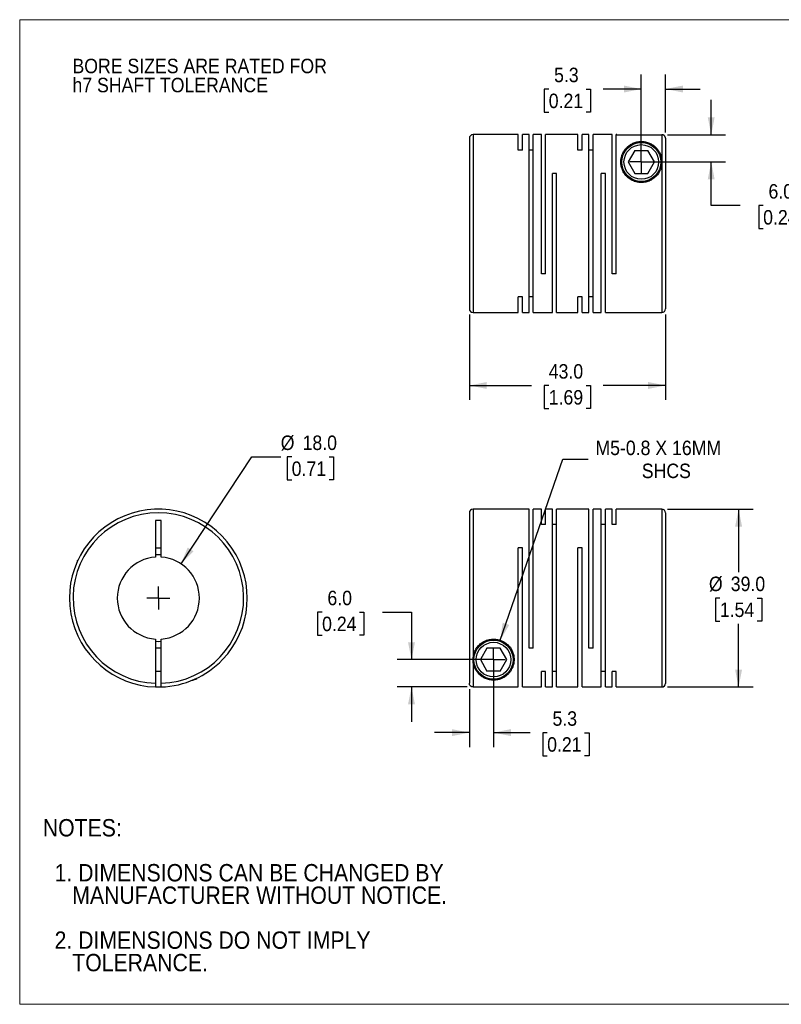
# Model space of a CAD drawing. Header units: millimetres. Extents: x 0 to 279, y 0 to 216.
# Tile 1 of 2: x 0 to 167, y 0 to 216. Entities that reach past the tile are written whole.
import ezdxf

# ---------------------------------------------------------------- set-up
doc = ezdxf.new("R2010")
doc.units = ezdxf.units.MM
doc.linetypes.add('SLD-Solid', pattern=[0])
doc.layers.add('SLD-0', color=7, linetype='SLD-Solid', lineweight=25)
doc.layers.add('TEXT', color=140, linetype='SLD-Solid', lineweight=25)
doc.styles.add('SLDTEXTSTYLE0', font='GOTHIC.TTF', dxfattribs={"width": 0.913})
doc.dimstyles.new('SLDDIMSTYLE0', dxfattribs={"dimtxt": 3.175, "dimasz": 3.81, "dimexe": 0, "dimexo": 0.0625, "dimgap": 0.79375, "dimtad": 0, "dimtih": 1, "dimtoh": 1, "dimdec": 1, "dimrnd": 1e-09, "dimzin": 4, "dimdsep": 46, "dimtxsty": 'SLDTEXTSTYLE0', "dimsah": 1, "dimcen": 0, "dimadec": 0, "dimazin": 1, "dimtfac": 1, "dimtdec": 1, "dimtofl": 0, "dimtmove": 0, "dimatfit": 3, "dimfxl": 0, "dimfrac": 2, "dimtolj": 1, "dimtzin": 12, "dimarcsym": 0})
doc.dimstyles.new('SLDDIMSTYLE1', dxfattribs={"dimtxt": 3.175, "dimasz": 3.81, "dimexe": 0, "dimexo": 0.0625, "dimgap": 0.79375, "dimtad": 0, "dimtih": 1, "dimtoh": 1, "dimdec": 1, "dimrnd": 1e-09, "dimzin": 12, "dimdsep": 46, "dimtxsty": 'SLDTEXTSTYLE0', "dimsah": 1, "dimcen": 0.09, "dimadec": 0, "dimazin": 3, "dimtfac": 1, "dimtdec": 1, "dimtmove": 0, "dimatfit": 0, "dimfxl": 0, "dimfrac": 2, "dimtolj": 1, "dimtzin": 12, "dimarcsym": 0})
doc.dimstyles.new('SLDDIMSTYLE2', dxfattribs={"dimtxt": 3.175, "dimasz": 3.81, "dimexe": 0, "dimexo": 0.0625, "dimgap": 0.79375, "dimtad": 0, "dimtih": 1, "dimtoh": 1, "dimdec": 1, "dimrnd": 1e-09, "dimzin": 4, "dimdsep": 46, "dimtxsty": 'SLDTEXTSTYLE0', "dimsah": 1, "dimcen": 0.09, "dimadec": 0, "dimazin": 1, "dimtfac": 1, "dimtdec": 1, "dimtmove": 0, "dimatfit": 0, "dimfxl": 0, "dimfrac": 2, "dimtolj": 1, "dimtzin": 12, "dimarcsym": 0})
doc.dimstyles.new('SLDDIMSTYLE3', dxfattribs={"dimtxt": 3.175, "dimasz": 3.81, "dimexe": 0, "dimexo": 0.0625, "dimgap": 0.79375, "dimtad": 0, "dimtih": 1, "dimtoh": 1, "dimdec": 1, "dimrnd": 1e-09, "dimzin": 12, "dimdsep": 46, "dimtxsty": 'SLDTEXTSTYLE0', "dimsah": 1, "dimcen": 0, "dimadec": 0, "dimazin": 3, "dimtfac": 1, "dimtdec": 1, "dimtofl": 0, "dimtmove": 0, "dimatfit": 3, "dimfxl": 0, "dimfrac": 2, "dimtolj": 1, "dimtzin": 12, "dimarcsym": 0})
doc.dimstyles.new('SLDDIMSTYLE4', dxfattribs={"dimtxt": 3.175, "dimasz": 3.81, "dimexe": 0, "dimexo": 0.0625, "dimgap": 0.79375, "dimtad": 0, "dimtih": 1, "dimtoh": 1, "dimdec": 1, "dimrnd": 1e-09, "dimzin": 4, "dimdsep": 46, "dimtxsty": 'SLDTEXTSTYLE0', "dimsah": 1, "dimcen": 0.09, "dimadec": 0, "dimazin": 1, "dimtfac": 1, "dimtdec": 1, "dimtofl": 0, "dimtmove": 0, "dimatfit": 3, "dimfxl": 0, "dimfrac": 2, "dimtolj": 1, "dimtzin": 12, "dimarcsym": 0})

# ---------------------------------------------------------------- blocks, each defined once
blk = doc.blocks.new('Block2')
at = {"color": 7, "linetype": 'SLD-Solid', "lineweight": 18}
for p, q in [((279.4, 215.9), (0, 215.9)), ((0, 0), (0, 215.9)), ((279.4, 0), (0, 0))]:
    blk.add_line(p, q, dxfattribs=at)
blk = doc.blocks.new('SW_NOTE_0_2')
at = {"layer": 'SLD-0', "color": 0, "char_height": 3.175, "attachment_point": 1, "style": 'SLDTEXTSTYLE0'}
for s, insert in [('BORE SIZES ARE RATED FOR ', (0, 4.06)), ('h7 SHAFT TOLERANCE', (0, -0.12))]:
    blk.add_mtext(s, dxfattribs=dict(at, insert=insert))
blk = doc.blocks.new('SW_NOTE_0_3')
at = {"layer": 'TEXT', "color": 0, "char_height": 3.81, "attachment_point": 1, "style": 'SLDTEXTSTYLE0'}
for s, insert in [('NOTES:', (0, 4.87)), ('  1. DIMENSIONS CAN BE CHANGED BY     ', (0, -4.99)), ('     MANUFACTURER WITHOUT NOTICE.', (0, -9.91)), ('  2. DIMENSIONS DO NOT IMPLY ', (0, -19.77)), ('     TOLERANCE.', (0, -24.69))]:
    blk.add_mtext(s, dxfattribs=dict(at, insert=insert))
blk = doc.blocks.new('_D')
at = {"layer": 'SLD-0'}
for p, q in [((35.37, 96.59), (50.88, 120.02)), ((50.88, 120.02), (57.23, 120.02)), ((59.63, 120.02), (58.66, 120.02)), ((58.66, 120.02), (58.66, 114.98)), ((67.84, 120.02), (68.8, 120.02)), ((68.8, 120.02), (68.8, 114.98)), ((58.66, 114.98), (59.63, 114.98)), ((68.8, 114.98), (67.84, 114.98))]:
    blk.add_line(p, q, dxfattribs=at)
blk.add_solid([(35.37, 96.59), (38.11, 99.34), (36.84, 100.18)], dxfattribs=at)
at = {"layer": 'SLD-0', "char_height": 3.175, "attachment_point": 1, "style": 'SLDTEXTSTYLE0'}
for s, insert in [('%%c', (57.23, 124.72)), ('18.0', (62.02, 124.72)), ('0.71', (59.63, 119.03))]:
    blk.add_mtext(s, dxfattribs=dict(at, insert=insert))
blk = doc.blocks.new('SW_CENTERMARKSYMBOL_0')
at = {"layer": 'SLD-0', "color": 0}
for q in [(0, 2.54), (-2.54, 0), (0, -2.54), (2.54, 0)]:
    blk.add_line((0, 0), q, dxfattribs=at)
blk = doc.blocks.new('_D_1')
at = {"layer": 'SLD-0'}
for p, q in [((103.89, 74.31), (103.89, 56.4)), ((98.59, 69.12), (98.59, 56.4)), ((98.59, 59.58), (90.97, 59.58)), ((103.89, 59.58), (111.89, 59.58)), ((115.64, 59.55), (114.67, 59.55)), ((114.67, 59.55), (114.67, 54.51)), ((123.85, 59.55), (124.82, 59.55)), ((124.82, 59.55), (124.82, 54.51)), ((114.67, 54.51), (115.64, 54.51)), ((124.82, 54.51), (123.85, 54.51))]:
    blk.add_line(p, q, dxfattribs=at)
for points in [[(98.59, 59.58), (94.78, 60.34), (94.78, 58.82)], [(103.89, 59.58), (107.7, 58.82), (107.7, 60.34)]]:
    blk.add_solid(points, dxfattribs=at)
at = {"layer": 'SLD-0', "char_height": 3.175, "attachment_point": 1, "style": 'SLDTEXTSTYLE0'}
for s, insert in [('5.3', (116.81, 64.25)), ('0.21', (115.64, 58.57))]:
    blk.add_mtext(s, dxfattribs=dict(at, insert=insert))
blk = doc.blocks.new('_D_2')
at = {"layer": 'SLD-0'}
for p, q in [((66.3, 85.98), (65.33, 85.98)), ((65.33, 85.98), (65.33, 80.94)), ((74.51, 85.98), (75.48, 85.98)), ((75.48, 85.98), (75.48, 80.94)), ((79.55, 86.01), (85.9, 86.01)), ((85.9, 86.01), (85.9, 75.58)), ((65.33, 80.94), (66.3, 80.94)), ((75.48, 80.94), (74.51, 80.94)), ((102.62, 75.58), (82.73, 75.58)), ((98.12, 69.59), (82.73, 69.59)), ((85.9, 69.59), (85.9, 61.97))]:
    blk.add_line(p, q, dxfattribs=at)
for points in [[(85.9, 75.58), (86.66, 79.39), (85.14, 79.39)], [(85.9, 69.59), (85.14, 65.78), (86.66, 65.78)]]:
    blk.add_solid(points, dxfattribs=at)
at = {"layer": 'SLD-0', "char_height": 3.175, "attachment_point": 1, "style": 'SLDTEXTSTYLE0'}
for s, insert in [('6.0', (67.47, 90.69)), ('0.24', (66.3, 85))]:
    blk.add_mtext(s, dxfattribs=dict(at, insert=insert))
blk = doc.blocks.new('_D_3')
at = {"layer": 'SLD-0'}
for p, q in [((105.36, 79.83), (119.07, 119.55)), ((119.07, 119.55), (124.63, 119.55))]:
    blk.add_line(p, q, dxfattribs=at)
blk.add_solid([(105.36, 79.83), (107.33, 83.19), (105.89, 83.68)], dxfattribs=at)
at = {"layer": 'SLD-0', "char_height": 3.175, "attachment_point": 1, "style": 'SLDTEXTSTYLE0'}
for s, insert in [('M5-0.8 X 16MM', (126.22, 123.6)), ('SHCS', (136.39, 118.56))]:
    blk.add_mtext(s, dxfattribs=dict(at, insert=insert))
blk = doc.blocks.new('_D_4')
at = {"layer": 'SLD-0'}
for p, q in [((142.06, 108.58), (160.78, 108.58)), ((157.61, 108.58), (157.61, 94.77)), ((153.5, 89.08), (152.54, 89.08)), ((152.54, 89.08), (152.54, 84.04)), ((161.71, 89.08), (162.68, 89.08)), ((162.68, 89.08), (162.68, 84.04)), ((152.54, 84.04), (153.5, 84.04)), ((157.61, 69.58), (157.61, 83.4)), ((162.68, 84.04), (161.71, 84.04)), ((142.06, 69.58), (160.78, 69.58))]:
    blk.add_line(p, q, dxfattribs=at)
for points in [[(157.61, 108.58), (156.85, 104.77), (158.37, 104.77)], [(157.61, 69.58), (158.37, 73.39), (156.85, 73.39)]]:
    blk.add_solid(points, dxfattribs=at)
at = {"layer": 'SLD-0', "char_height": 3.175, "attachment_point": 1, "style": 'SLDTEXTSTYLE0'}
for s, insert in [('%%c', (151.11, 93.78)), ('39.0', (155.9, 93.78)), ('1.54', (153.5, 88.1))]:
    blk.add_mtext(s, dxfattribs=dict(at, insert=insert))
blk = doc.blocks.new('SW_CENTERMARKSYMBOL_1')
at = {"layer": 'SLD-0', "color": 0}
for q in [(0, 2.54), (-2.54, 0), (0, -2.54), (2.54, 0)]:
    blk.add_line((0, 0), q, dxfattribs=at)
blk = doc.blocks.new('_D_6')
at = {"layer": 'SLD-0'}
for p, q in [((98.59, 151.23), (98.59, 132.52)), ((141.59, 151.23), (141.59, 132.52)), ((98.59, 135.7), (112.24, 135.7)), ((115.99, 135.68), (115.02, 135.68)), ((115.02, 135.68), (115.02, 130.64)), ((124.2, 135.68), (125.17, 135.68)), ((125.17, 135.68), (125.17, 130.64)), ((141.59, 135.7), (127.95, 135.7)), ((115.02, 130.64), (115.99, 130.64)), ((125.17, 130.64), (124.2, 130.64))]:
    blk.add_line(p, q, dxfattribs=at)
for points in [[(98.59, 135.7), (102.4, 134.94), (102.4, 136.46)], [(141.59, 135.7), (137.78, 136.46), (137.78, 134.94)]]:
    blk.add_solid(points, dxfattribs=at)
at = {"layer": 'SLD-0', "char_height": 3.175, "attachment_point": 1, "style": 'SLDTEXTSTYLE0'}
for s, insert in [('43.0', (115.99, 140.38)), ('1.69', (115.99, 134.69))]:
    blk.add_mtext(s, dxfattribs=dict(at, insert=insert))
blk = doc.blocks.new('_D_7')
at = {"layer": 'SLD-0'}
for p, q in [((136.29, 185.97), (136.29, 203.88)), ((141.59, 191.16), (141.59, 203.88)), ((115.99, 200.68), (115.02, 200.68)), ((115.02, 200.68), (115.02, 195.64)), ((124.2, 200.68), (125.17, 200.68)), ((125.17, 200.68), (125.17, 195.64)), ((136.29, 200.7), (127.95, 200.7)), ((141.59, 200.7), (149.21, 200.7)), ((115.02, 195.64), (115.99, 195.64)), ((125.17, 195.64), (124.2, 195.64))]:
    blk.add_line(p, q, dxfattribs=at)
for points in [[(136.29, 200.7), (132.48, 201.46), (132.48, 199.94)], [(141.59, 200.7), (145.4, 199.94), (145.4, 201.46)]]:
    blk.add_solid(points, dxfattribs=at)
at = {"layer": 'SLD-0', "char_height": 3.175, "attachment_point": 1, "style": 'SLDTEXTSTYLE0'}
for s, insert in [('5.3', (117.16, 205.38)), ('0.21', (115.99, 199.69))]:
    blk.add_mtext(s, dxfattribs=dict(at, insert=insert))
blk = doc.blocks.new('_D_8')
at = {"layer": 'SLD-0'}
for p, q in [((151.61, 190.69), (151.61, 198.31)), ((142.06, 190.69), (154.78, 190.69)), ((137.56, 184.7), (154.78, 184.7)), ((151.61, 175.17), (151.61, 184.7)), ((157.96, 175.17), (151.61, 175.17)), ((163, 175.14), (162.03, 175.14)), ((162.03, 175.14), (162.03, 170.1)), ((171.21, 175.14), (172.18, 175.14)), ((172.18, 175.14), (172.18, 170.1)), ((162.03, 170.1), (163, 170.1)), ((172.18, 170.1), (171.21, 170.1))]:
    blk.add_line(p, q, dxfattribs=at)
for points in [[(151.61, 190.69), (152.37, 194.5), (150.85, 194.5)], [(151.61, 184.7), (150.85, 180.89), (152.37, 180.89)]]:
    blk.add_solid(points, dxfattribs=at)
at = {"layer": 'SLD-0', "char_height": 3.175, "attachment_point": 1, "style": 'SLDTEXTSTYLE0'}
for s, insert in [('6.0', (164.17, 179.85)), ('0.24', (163, 174.16))]:
    blk.add_mtext(s, dxfattribs=dict(at, insert=insert))
blk = doc.blocks.new('SW_CENTERMARKSYMBOL_3')
at = {"layer": 'SLD-0', "color": 0}
for q in [(0, 2.54), (-2.54, 0), (0, -2.54), (2.54, 0)]:
    blk.add_line((0, 0), q, dxfattribs=at)

msp = doc.modelspace()

# ---------------------------------------------------------------- linework, layer by layer
for p, q in [((109.29, 190.7), (99.39, 190.7)), ((99.39, 190.7), (99.39, 151.7)), ((109.29, 187.3), (109.29, 190.7)), ((111.69, 190.7), (110.21, 190.7)), ((110.21, 187.3), (110.21, 190.7)), ((111.69, 151.7), (111.69, 190.7)), ((114.39, 190.7), (112.61, 190.7)), ((112.61, 151.7), (112.61, 190.7)), ((114.39, 160.2), (114.39, 190.7)), ((122.39, 190.7), (115.31, 190.7)), ((115.31, 160.2), (115.31, 190.7)), ((122.39, 187.3), (122.39, 190.7)), ((124.79, 190.7), (123.31, 190.7)), ((123.31, 187.3), (123.31, 190.7)), ((124.79, 151.7), (124.79, 190.7)), ((129.89, 190.7), (125.71, 190.7)), ((125.71, 151.7), (125.71, 190.7)), ((129.89, 160.2), (129.89, 190.7)), ((130.89, 190.7), (130.81, 190.7)), ((130.81, 160.2), (130.81, 190.7)), ((130.89, 190.69), (130.89, 190.7)), ((130.89, 190.69), (140.79, 190.69)), ((140.79, 190.69), (140.79, 184.7)), ((98.59, 189.9), (98.59, 152.5)), ((141.59, 189.89), (141.59, 152.5)), ((110.21, 187.3), (109.29, 187.3)), ((112.61, 187.3), (111.69, 187.3)), ((123.31, 187.3), (122.39, 187.3)), ((125.71, 187.3), (124.79, 187.3)), ((134.85, 187.2), (133.41, 184.7)), ((134.85, 187.2), (137.74, 187.2)), ((139.18, 184.7), (137.74, 187.2)), ((133.41, 184.7), (134.85, 182.2)), ((137.74, 182.2), (139.18, 184.7)), ((140.79, 184.7), (140.79, 151.7)), ((117.71, 182.2), (116.79, 182.2)), ((116.79, 151.7), (116.79, 182.2)), ((117.71, 151.7), (117.71, 182.2)), ((128.41, 182.2), (127.49, 182.2)), ((127.49, 151.7), (127.49, 182.2)), ((128.41, 151.7), (128.41, 182.2)), ((134.85, 182.2), (137.74, 182.2)), ((115.31, 160.2), (114.39, 160.2)), ((130.81, 160.2), (129.89, 160.2)), ((110.21, 155.1), (109.29, 155.1)), ((109.29, 151.7), (109.29, 155.1)), ((110.21, 151.7), (110.21, 155.1)), ((112.61, 155.1), (111.69, 155.1)), ((123.31, 155.1), (122.39, 155.1)), ((122.39, 151.7), (122.39, 155.1)), ((123.31, 151.7), (123.31, 155.1)), ((125.71, 155.1), (124.79, 155.1)), ((99.39, 151.7), (109.29, 151.7)), ((110.21, 151.7), (111.69, 151.7)), ((112.61, 151.7), (116.79, 151.7)), ((117.71, 151.7), (122.39, 151.7)), ((123.31, 151.7), (124.79, 151.7)), ((125.71, 151.7), (127.49, 151.7)), ((128.41, 151.7), (140.79, 151.7)), ((111.69, 108.58), (99.39, 108.58)), ((99.39, 108.58), (99.39, 75.58)), ((111.69, 78.08), (111.69, 108.58)), ((114.39, 108.58), (112.61, 108.58)), ((112.61, 78.08), (112.61, 108.58)), ((114.39, 105.18), (114.39, 108.58)), ((116.79, 108.58), (115.31, 108.58)), ((115.31, 105.18), (115.31, 108.58)), ((116.79, 69.58), (116.79, 108.58)), ((124.79, 108.58), (117.71, 108.58)), ((117.71, 69.58), (117.71, 108.58)), ((124.79, 78.08), (124.79, 108.58)), ((127.49, 108.58), (125.71, 108.58)), ((125.71, 78.08), (125.71, 108.58)), ((127.49, 69.58), (127.49, 108.58)), ((129.89, 108.58), (128.41, 108.58)), ((128.41, 69.58), (128.41, 108.58)), ((129.89, 105.18), (129.89, 108.58)), ((140.79, 108.58), (130.81, 108.58)), ((130.81, 105.18), (130.81, 108.58)), ((140.79, 108.58), (140.79, 69.58)), ((31.05, 106.08), (29.75, 106.08)), ((29.75, 106.08), (29.75, 98.06)), ((31.05, 98.06), (31.05, 106.08)), ((98.59, 107.78), (98.59, 70.39)), ((141.59, 107.78), (141.59, 70.38)), ((115.31, 105.18), (114.39, 105.18)), ((117.71, 105.18), (116.79, 105.18)), ((128.41, 105.18), (127.49, 105.18)), ((130.81, 105.18), (129.89, 105.18)), ((29.75, 100.08), (31.05, 100.08)), ((110.21, 100.08), (109.29, 100.08)), ((109.29, 69.59), (109.29, 100.08)), ((110.21, 69.58), (110.21, 100.08)), ((123.31, 100.08), (122.39, 100.08)), ((122.39, 69.58), (122.39, 100.08)), ((123.31, 69.58), (123.31, 100.08)), ((12.81, 97.48), (12.6, 97.28)), ((12.6, 97.28), (12.6, 97.04)), ((12.6, 97.28), (12.71, 97.28)), ((29.75, 80.1), (29.75, 70.39)), ((31.05, 70.39), (31.05, 80.1)), ((31.05, 78.08), (29.75, 78.08)), ((102.45, 78.08), (101.01, 75.58)), ((105.34, 78.08), (102.45, 78.08)), ((106.78, 75.58), (105.34, 78.08)), ((112.61, 78.08), (111.69, 78.08)), ((125.71, 78.08), (124.79, 78.08)), ((99.39, 75.58), (99.39, 69.59)), ((101.01, 75.58), (102.45, 73.08)), ((105.34, 73.08), (106.78, 75.58)), ((29.75, 73.08), (31.05, 73.08)), ((38.37, 71.28), (38.6, 71.28)), ((38.6, 71.28), (38.81, 71.48)), ((38.6, 71.28), (38.6, 71.39)), ((105.34, 73.08), (102.45, 73.08)), ((115.31, 72.98), (114.39, 72.98)), ((114.39, 69.58), (114.39, 72.98)), ((115.31, 69.58), (115.31, 72.98)), ((117.71, 72.98), (116.79, 72.98)), ((128.41, 72.98), (127.49, 72.98)), ((130.81, 72.98), (129.89, 72.98)), ((129.89, 69.58), (129.89, 72.98)), ((130.81, 69.58), (130.81, 72.98)), ((99.39, 69.59), (109.29, 69.59)), ((110.21, 69.58), (114.39, 69.58)), ((115.31, 69.58), (116.79, 69.58)), ((117.71, 69.58), (122.39, 69.58)), ((123.31, 69.58), (127.49, 69.58)), ((128.41, 69.58), (129.89, 69.58)), ((130.81, 69.58), (140.79, 69.58))]:
    msp.add_line(p, q)
at = {"flags": 128}
for points in [[(31.05, 98.56), (30.4, 98.58), (29.75, 98.56)], [(29.75, 79.6), (30.4, 79.58), (31.05, 79.6)]]:
    msp.add_lwpolyline(points, dxfattribs=at)
for centre, radius in [((136.29, 184.7), 4.3), ((136.29, 184.7), 3.8), ((103.89, 75.58), 4.3), ((103.89, 75.58), 3.8)]:
    msp.add_circle(centre, radius)
for centre, radius, start, end in [((99.39, 189.9), 0.8, 90, 180), ((99.39, 152.5), 0.8, 180, 270), ((140.79, 152.5), 0.8, 270, 0), ((30.4, 89.08), 19.5, 316.1869, 268.0898), ((99.39, 107.78), 0.8, 90, 180), ((140.79, 107.78), 0.8, 360, 90), ((30.4, 89.08), 18.7, 271.992, 268.008), ((30.4, 89.08), 9, 94.1416, 265.8584), ((30.4, 89.08), 9, 274.1416, 85.8584), ((30.4, 89.08), 19.5, 271.9102, 316.1869), ((30.4, 89.08), 19.5, 268.0898, 271.9129), ((140.79, 70.38), 0.8, 270, 0)]:
    msp.add_arc(centre, radius, start, end)
for points, knots in [([(141.59, 189.89), (141.59, 189.92), (141.59, 189.98), (141.58, 190.06), (141.55, 190.15), (141.52, 190.22), (141.48, 190.3), (141.44, 190.36), (141.39, 190.42), (141.34, 190.48), (141.28, 190.52), (141.22, 190.57), (141.16, 190.6), (141.1, 190.63), (141.04, 190.65), (140.98, 190.67), (140.91, 190.68), (140.85, 190.69), (140.81, 190.69), (140.79, 190.69)], [0, 0, 0, 0, 0.071069, 0.140606, 0.208613, 0.275089, 0.340035, 0.403449, 0.465332, 0.525685, 0.584507, 0.641799, 0.69756, 0.751791, 0.804492, 0.855663, 0.905304, 0.953416, 1, 1, 1, 1]), ([(140.79, 184.7), (140.79, 185.23), (140.65, 185.99), (140.26, 186.87), (139.87, 187.47), (139.38, 188), (138.89, 188.39), (138.44, 188.66), (138.06, 188.85), (137.65, 189), (137.18, 189.12), (136.66, 189.2), (136.1, 189.21), (135.57, 189.15), (135.09, 189.04), (134.65, 188.9), (134.13, 188.66), (133.58, 188.31), (133.04, 187.83), (132.59, 187.28), (132.22, 186.66), (131.96, 185.97), (131.8, 185.23), (131.78, 184.43), (131.9, 183.6), (132.2, 182.75), (132.7, 181.94), (133.4, 181.2), (134.29, 180.62), (135.14, 180.33), (135.82, 180.22), (136.47, 180.18), (137.29, 180.27), (138.22, 180.6), (139.05, 181.1), (139.71, 181.73), (140.22, 182.45), (140.56, 183.19), (140.75, 183.96), (140.79, 184.45), (140.79, 184.7)], [0, 0, 0, 0, 0.06223, 0.09355, 0.124752, 0.155914, 0.187298, 0.204082, 0.21871, 0.235532, 0.250076, 0.26627, 0.281408, 0.296184, 0.312791, 0.327335, 0.344132, 0.375368, 0.406533, 0.437515, 0.468652, 0.499851, 0.532648, 0.562116, 0.59447, 0.624545, 0.65637, 0.686925, 0.718189, 0.749231, 0.762668, 0.776104, 0.804051, 0.831993, 0.859747, 0.887966, 0.915288, 0.943908, 0.970974, 1, 1, 1, 1]), ([(99.39, 75.58), (99.39, 75.33), (99.44, 74.81), (99.63, 74.08), (99.93, 73.41), (100.32, 72.81), (100.81, 72.28), (101.3, 71.89), (101.75, 71.62), (102.13, 71.43), (102.54, 71.28), (103.01, 71.16), (103.53, 71.08), (104.08, 71.07), (104.62, 71.13), (105.1, 71.24), (105.54, 71.39), (106.06, 71.62), (106.61, 71.97), (107.15, 72.45), (107.6, 73), (107.96, 73.62), (108.23, 74.31), (108.39, 75.05), (108.41, 75.86), (108.29, 76.68), (107.99, 77.53), (107.49, 78.34), (106.79, 79.08), (105.9, 79.66), (104.85, 80.03), (103.73, 80.12), (102.62, 79.95), (101.61, 79.51), (100.77, 78.87), (100.12, 78.1), (99.54, 76.98), (99.39, 76.12), (99.39, 75.58)], [0, 0, 0, 0, 0.029363, 0.062366, 0.093694, 0.124904, 0.156074, 0.187466, 0.204254, 0.218886, 0.235713, 0.250261, 0.266459, 0.2816, 0.29638, 0.312991, 0.327539, 0.34434, 0.375585, 0.406758, 0.437748, 0.468893, 0.5001, 0.532906, 0.562381, 0.594744, 0.624826, 0.65666, 0.687223, 0.718495, 0.749545, 0.780845, 0.812143, 0.843285, 0.87477, 0.905364, 0.937416, 1, 1, 1, 1]), ([(37.91, 71.08), (37.91, 71.08), (37.91, 71.08), (37.99, 71.12), (38.1, 71.17), (38.19, 71.2), (38.28, 71.24), (38.34, 71.27), (38.37, 71.28)], [0, 0, 0, 0, 0.132878, 0.499099, 0.630606, 0.767865, 0.911476, 1, 1, 1, 1]), ([(29.75, 70.39), (29.75, 70.37), (29.75, 70.31), (29.75, 70.24), (29.75, 70.16), (29.75, 70.06), (29.75, 69.95), (29.75, 69.82), (29.75, 69.72), (29.75, 69.65), (29.75, 69.6), (29.75, 69.59), (29.75, 69.59)], [0, 0, 0, 0, 0.062757, 0.124959, 0.187214, 0.250129, 0.374738, 0.499773, 0.62467, 0.749998, 0.874891, 1, 1, 1, 1]), ([(31.05, 69.59), (31.05, 69.59), (31.05, 69.59), (31.05, 69.61), (31.05, 69.63), (31.05, 69.67), (31.05, 69.71), (31.05, 69.76), (31.05, 69.84), (31.05, 69.94), (31.05, 70.08), (31.05, 70.24), (31.05, 70.34), (31.05, 70.39)], [0, 0, 0, 0, 0.073591, 0.144978, 0.215062, 0.284793, 0.355135, 0.42703, 0.501358, 0.623738, 0.75084, 0.875648, 1, 1, 1, 1]), ([(99.39, 69.59), (99.36, 69.59), (99.3, 69.59), (99.21, 69.61), (99.13, 69.63), (99.05, 69.67), (98.97, 69.71), (98.9, 69.76), (98.81, 69.84), (98.73, 69.94), (98.65, 70.08), (98.6, 70.24), (98.6, 70.34), (98.59, 70.39)], [0, 0, 0, 0, 0.073591, 0.144978, 0.215062, 0.284793, 0.355135, 0.42703, 0.501358, 0.623738, 0.75084, 0.875648, 1, 1, 1, 1])]:
    msp.add_open_spline(points, degree=3, knots=knots)

# ---------------------------------------------------------------- block references
at = {"color": 7, "linetype": 'Continuous'}
msp.add_blockref('Block2', (0, 0), dxfattribs=at)
at = {"layer": 'SLD-0'}
for name, p in [('SW_NOTE_0_2', (11.57, 203.28)), ('SW_CENTERMARKSYMBOL_3', (136.29, 184.7)), ('SW_CENTERMARKSYMBOL_0', (30.4, 89.08)), ('SW_CENTERMARKSYMBOL_1', (103.89, 75.58))]:
    msp.add_blockref(name, p, dxfattribs=at)
at = {"layer": 'TEXT'}
msp.add_blockref('SW_NOTE_0_3', (5.07, 35.75), dxfattribs=at)

# ---------------------------------------------------------------- dimensions: what is measured, and where the dimension line sits
at = {"layer": 'SLD-0'}
for base, p1, p2, dimstyle, picture, middle in [((136.29, 200.7), (141.59, 189.89), (136.29, 184.7), 'SLDDIMSTYLE1', '_D_7', (120.09, 200.7)), ((98.59, 135.7), (141.59, 152.5), (98.59, 152.5), 'SLDDIMSTYLE4', '_D_6', (120.09, 135.7)), ((103.89, 59.58), (98.59, 70.39), (103.89, 75.58), 'SLDDIMSTYLE1', '_D_1', (119.74, 59.58))]:
    dim = msp.add_linear_dim(base=base, p1=p1, p2=p2, dimstyle=dimstyle, dxfattribs=at)
    dim.commit()
    dim.dimension.update_dxf_attribs({"geometry": picture, "text_midpoint": middle, "dimtype": 160})
for base, p1, p2, picture, middle in [((151.61, 184.7), (140.79, 190.69), (136.29, 184.7), '_D_8', (151.61, 175.17)), ((85.9, 75.58), (99.39, 69.59), (103.89, 75.58), '_D_2', (85.9, 86.01))]:
    dim = msp.add_linear_dim(base=base, p1=p1, p2=p2, angle=90, dimstyle='SLDDIMSTYLE2', dxfattribs=at)
    dim.commit()
    dim.dimension.update_dxf_attribs({"geometry": picture, "text_midpoint": middle, "dimtype": 160})
dim = msp.add_diameter_dim_2p(p1=(25.44, 81.58), p2=(35.37, 96.59), dimstyle='SLDDIMSTYLE0', dxfattribs=at)
dim.commit()
dim.dimension.update_dxf_attribs({"geometry": '_D', "text_midpoint": (63.73, 120.02), "dimtype": 163})
dim = msp.add_diameter_dim_2p(p1=(102.43, 71.33), p2=(105.36, 79.83), text='M5-0.8 X 16MM\\PSHCS', dimstyle='SLDDIMSTYLE3', override={"dimpost": '<>'}, dxfattribs=at)
dim.commit()
dim.dimension.update_dxf_attribs({"geometry": '_D_3', "text_midpoint": (141.67, 119.55), "dimtype": 163})
dim = msp.add_linear_dim(base=(157.61, 69.58), p1=(140.79, 108.58), p2=(140.79, 69.58), angle=90, text='%%c<>', dimstyle='SLDDIMSTYLE4', dxfattribs=at)
dim.commit()
dim.dimension.update_dxf_attribs({"geometry": '_D_4', "text_midpoint": (157.61, 89.08), "dimtype": 160})

doc.saveas('drawing.dxf')
